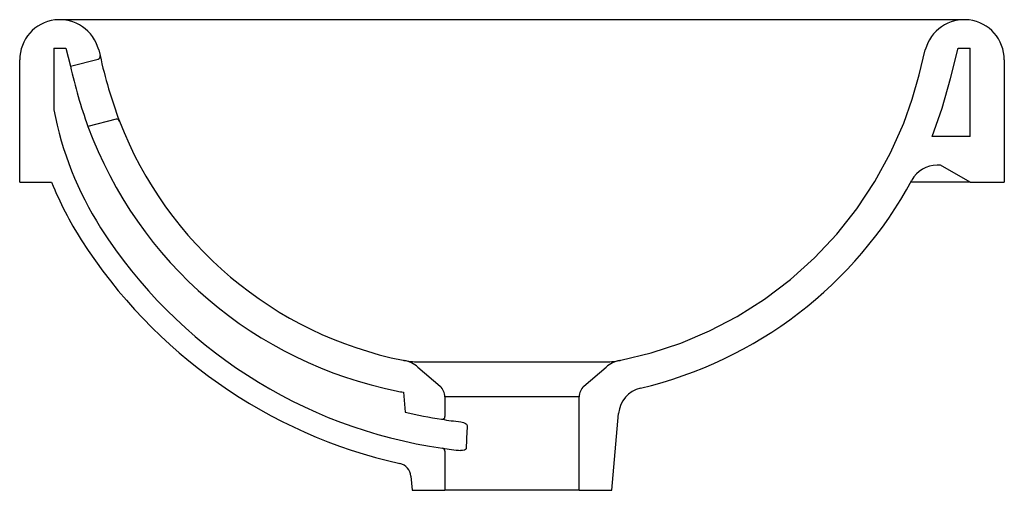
# Model space of a CAD drawing. Header units: millimetres. Extents: x 4227.418 to 4227.763, y 1715.521 to 1715.686.
import ezdxf

# ---------------------------------------------------------------- set-up
doc = ezdxf.new("R2010")
doc.units = ezdxf.units.MM
doc.layers.add('SANINDUSA', color=3, linetype='Continuous')

msp = doc.modelspace()

# ---------------------------------------------------------------- linework, layer by layer
at = {"layer": 'SANINDUSA'}
for p, q in [((4227.430193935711, 1715.675792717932), (4227.434367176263, 1715.675792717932)), ((4227.430193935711, 1715.675792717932), (4227.430193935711, 1715.65424373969)), ((4227.434367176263, 1715.675792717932), (4227.43594246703, 1715.669531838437)), ((4227.445866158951, 1715.675172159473), (4227.446365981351, 1715.673185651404)), ((4227.74702069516, 1715.675792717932), (4227.751193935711, 1715.675792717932)), ((4227.751193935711, 1715.644792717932), (4227.751193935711, 1715.675792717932)), ((4227.418193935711, 1715.628792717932), (4227.418193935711, 1715.671744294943)), ((4227.43594246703, 1715.669531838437), (4227.445640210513, 1715.671971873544)), ((4227.763193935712, 1715.671744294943), (4227.763193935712, 1715.628792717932)), ((4227.451965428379, 1715.650877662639), (4227.442095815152, 1715.648394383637)), ((4227.751193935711, 1715.644792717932), (4227.737907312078, 1715.644792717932)), ((4227.740801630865, 1715.634792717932), (4227.73961000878, 1715.634792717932)), ((4227.751193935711, 1715.628792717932), (4227.740801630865, 1715.634792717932)), ((4227.418193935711, 1715.628792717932), (4227.429359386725, 1715.628792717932)), ((4227.751193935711, 1715.628792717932), (4227.730403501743, 1715.628792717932)), ((4227.751193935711, 1715.628792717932), (4227.763193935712, 1715.628792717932)), ((4227.553007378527, 1715.566296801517), (4227.553097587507, 1715.566280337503)), ((4227.558483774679, 1715.565792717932), (4227.574089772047, 1715.565792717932)), ((4227.607298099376, 1715.565792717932), (4227.622904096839, 1715.565792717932)), ((4227.557742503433, 1715.564011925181), (4227.565474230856, 1715.557290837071)), ((4227.615913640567, 1715.557290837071), (4227.623645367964, 1715.564011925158)), ((4227.55268359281, 1715.555201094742), (4227.553296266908, 1715.548198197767)), ((4227.567193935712, 1715.55351728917), (4227.567193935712, 1715.546680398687)), ((4227.614193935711, 1715.55351728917), (4227.567193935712, 1715.55351728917)), ((4227.614193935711, 1715.520792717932), (4227.614193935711, 1715.55351728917)), ((4227.625693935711, 1715.520792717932), (4227.628053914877, 1715.547767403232)), ((4227.567193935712, 1715.534547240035), (4227.567193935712, 1715.520792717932)), ((4227.555262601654, 1715.525722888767), (4227.555693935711, 1715.520792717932)), ((4227.555693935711, 1715.520792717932), (4227.567193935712, 1715.520792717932)), ((4227.614193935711, 1715.520792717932), (4227.567193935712, 1715.520792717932)), ((4227.614193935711, 1715.520792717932), (4227.625693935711, 1715.520792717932))]:
    msp.add_line(p, q, dxfattribs=at)
at = {"layer": 'SANINDUSA', "flags": 128}
for points in [[(4227.462210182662, 1715.685792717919), (4227.458834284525, 1715.685792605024), (4227.455802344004, 1715.685792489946), (4227.451959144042, 1715.685792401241), (4227.448995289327, 1715.685792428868), (4227.446807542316, 1715.685792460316), (4227.445146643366, 1715.685792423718), (4227.44341909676, 1715.68579229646), (4227.441438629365, 1715.685792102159), (4227.439364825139, 1715.685791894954), (4227.437856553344, 1715.685791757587), (4227.436478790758, 1715.685791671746), (4227.435310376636, 1715.685792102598), (4227.432242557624, 1715.685791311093)], [(4227.471038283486, 1715.685792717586), (4227.468418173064, 1715.68579265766), (4227.465318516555, 1715.68579271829), (4227.462210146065, 1715.685792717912)], [(4227.710349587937, 1715.685792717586), (4227.602079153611, 1715.685792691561), (4227.471038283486, 1715.685792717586)], [(4227.719174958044, 1715.685792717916), (4227.716069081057, 1715.685792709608), (4227.712975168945, 1715.685792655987), (4227.710349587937, 1715.685792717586)], [(4227.749154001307, 1715.685791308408), (4227.745888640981, 1715.685792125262), (4227.744527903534, 1715.685791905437), (4227.743031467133, 1715.685791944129), (4227.741555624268, 1715.685791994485), (4227.740245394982, 1715.685792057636), (4227.739055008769, 1715.685792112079), (4227.737444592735, 1715.685792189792), (4227.735262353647, 1715.685792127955), (4227.732388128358, 1715.685791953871), (4227.729739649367, 1715.685791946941), (4227.726639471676, 1715.685792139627), (4227.723101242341, 1715.685792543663), (4227.719174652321, 1715.685792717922)], [(4227.628800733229, 1715.566377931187), (4227.639408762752, 1715.568961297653), (4227.649807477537, 1715.572405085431), (4227.659896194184, 1715.576672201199), (4227.669574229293, 1715.581725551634), (4227.679165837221, 1715.58780727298), (4227.688244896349, 1715.594697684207), (4227.696719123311, 1715.602319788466), (4227.70449623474, 1715.610596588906), (4227.711550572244, 1715.619522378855), (4227.717850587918, 1715.62904467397), (4227.723332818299, 1715.639059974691), (4227.727933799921, 1715.649464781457), (4227.730865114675, 1715.657901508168), (4227.733309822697, 1715.666505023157), (4227.735521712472, 1715.675172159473)], [(4227.737907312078, 1715.644792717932), (4227.741449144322, 1715.654713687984), (4227.744391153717, 1715.665208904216), (4227.74702069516, 1715.675792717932)], [(4227.574089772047, 1715.565792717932), (4227.574089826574, 1715.565792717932), (4227.577211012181, 1715.565795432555), (4227.58353622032, 1715.565807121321), (4227.590055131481, 1715.565814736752), (4227.59653748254, 1715.565809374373), (4227.602864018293, 1715.565797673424), (4227.607298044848, 1715.565792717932), (4227.607298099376, 1715.565792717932)], [(4227.572747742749, 1715.544796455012), (4227.573663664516, 1715.544586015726), (4227.574383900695, 1715.544251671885), (4227.57474677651, 1715.543968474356), (4227.574926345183, 1715.54371312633), (4227.574967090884, 1715.543565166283), (4227.574969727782, 1715.543523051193)], [(4227.57464160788, 1715.535517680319), (4227.574621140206, 1715.535379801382), (4227.574574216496, 1715.535276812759), (4227.57438846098, 1715.535077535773), (4227.573996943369, 1715.534874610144), (4227.573338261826, 1715.534736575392), (4227.572703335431, 1715.534742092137)]]:
    msp.add_lwpolyline(points, dxfattribs=at)
at = {"layer": 'SANINDUSA'}
for centre, radius, start, end in [((4227.432242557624, 1715.671742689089), 0.01404862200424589, 14.12950132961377, 180), ((4227.749145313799, 1715.67174268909), 0.01404862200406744, 0, 165.8704986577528), ((4227.445396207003, 1715.672941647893), 0.0009999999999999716, 284.1229519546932, 14.12295197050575), ((4227.60806294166, 1715.708536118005), 0.1655160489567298, 192.3320724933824, 200.6125571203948), ((4227.610539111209, 1715.708894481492), 0.1789787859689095, 192.7048686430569, 199.7568619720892), ((4227.545283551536, 1715.675792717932), 0.1170896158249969, 190.6050705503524, 212.5050542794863), ((4227.452209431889, 1715.649907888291), 0.001000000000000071, 21.02873163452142, 104.1229519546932), ((4227.579153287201, 1715.698755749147), 0.1460171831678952, 200.1757078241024, 258.7069770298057), ((4227.579148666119, 1715.698751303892), 0.1350119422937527, 201.0457486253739, 258.6539247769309), ((4227.73961000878, 1715.624792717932), 0.01, 90, 151.69733145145), ((4227.545283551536, 1715.675792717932), 0.1250896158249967, 202.0694773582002, 212.5050542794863), ((4227.602222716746, 1715.698776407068), 0.1460411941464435, 283.2618823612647, 331.69733145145), ((4227.590693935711, 1715.704727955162), 0.1709352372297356, 212.5050542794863, 261.8077232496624), ((4227.590693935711, 1715.704727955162), 0.1789352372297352, 212.5050542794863, 257.3080325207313), ((4227.558483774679, 1715.595792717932), 0.02999999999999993, 258.664449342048, 259.4818762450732), ((4227.551181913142, 1715.556464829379), 0.01000000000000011, 48.9999999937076, 79.48187624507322), ((4227.55848377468, 1715.595792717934), 0.03000000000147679, 259.8317338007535, 270), ((4227.622904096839, 1715.595792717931), 0.02999999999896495, 270, 280.5181235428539), ((4227.630205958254, 1715.556464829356), 0.009999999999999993, 100.5181235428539, 131.0000000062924), ((4227.622904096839, 1715.595792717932), 0.02999999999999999, 280.5181235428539, 281.3355501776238), ((4227.55838476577, 1715.594792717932), 0.03999999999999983, 258.7179653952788, 261.8057661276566), ((4227.562193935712, 1715.55351728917), 0.005, 0, 48.9999999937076), ((4227.619193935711, 1715.55351728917), 0.005, 131.0000000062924, 180), ((4227.638015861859, 1715.546895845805), 0.0100000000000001, 103.2438930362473, 175.0000000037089), ((4227.590693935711, 1715.704727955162), 0.1609352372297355, 256.5629360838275, 261.1883364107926), ((4227.566193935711, 1715.546680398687), 0.001000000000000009, 261.1883364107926, 0), ((4227.590693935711, 1715.704727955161), 0.1609352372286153, 261.1883364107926, 263.5975230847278), ((4227.566193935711, 1715.534547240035), 0.001000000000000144, 0, 81.80772324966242), ((4227.590693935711, 1715.704727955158), 0.170935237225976, 261.8077232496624, 263.9585420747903), ((4227.550281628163, 1715.525287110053), 0.00500000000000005, 4.999999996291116, 77.30803252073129)]:
    msp.add_arc(centre, radius, start, end, dxfattribs=at)
msp.add_ellipse((4227.590693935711, 1715.005497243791), major_axis=(0, 0.7015882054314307), ratio=0.03492076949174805, start_param=0.6968489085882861, end_param=0.7144434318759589, dxfattribs=at)

doc.saveas('drawing.dxf')
